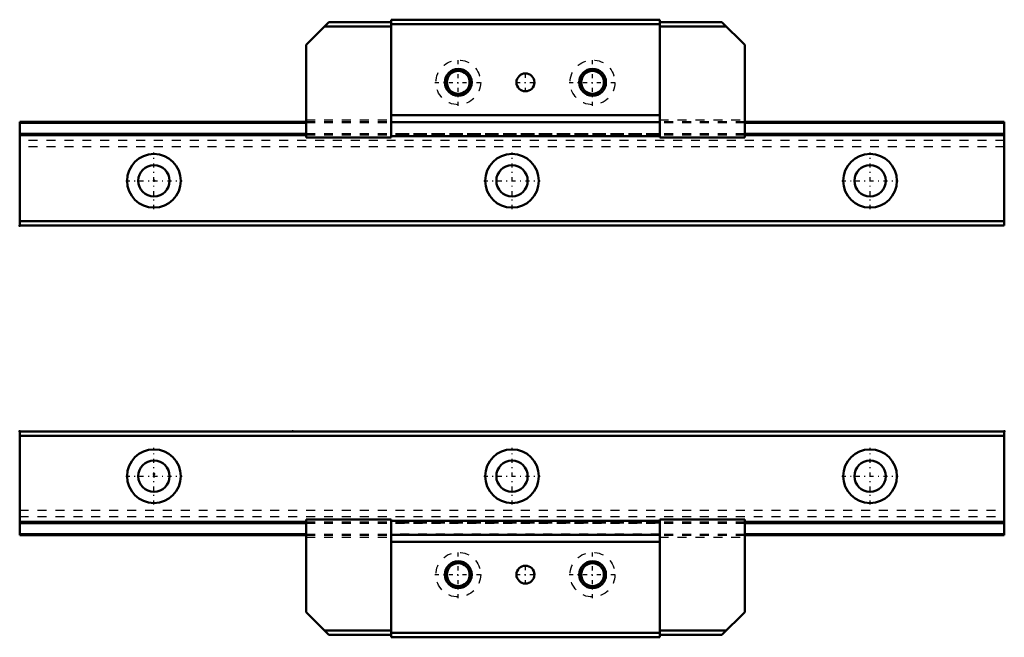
# Model space of a CAD drawing. Header units: millimetres. Extents: x -15 to 95, y -18 to 51.
import ezdxf

# ---------------------------------------------------------------- set-up
doc = ezdxf.new("R2010")
doc.units = ezdxf.units.MM
doc.linetypes.add('Center', pattern=[1.5, 0.45, -0.5, 0.05, -0.5])
doc.linetypes.add('Dashed', pattern=[2, 1, -1])
for name, color, linetype, lineweight in [('2d ConnectionPoints', 7, 'Continuous', 50), ('AM_0', 7, 'Continuous', 50), ('AM_7', 7, 'Center', 25), ('AM_9', 6, 'Dashed', 25)]:
    doc.layers.add(name, color=color, linetype=linetype, lineweight=lineweight)

# ---------------------------------------------------------------- blocks, each defined once
blk = doc.blocks.new('1_HR1123_Slider2_0_in_HR1123_110L_G15_33_30_5_0_0_0_4')
at = {"layer": 'AM_0'}
for p, q in [((19.54, 50.74), (17, 48.2)), ((19.54, 50.74), (26.5, 50.74)), ((26.5, 51), (26.5, 37.84)), ((56.5, 51), (26.5, 51)), ((56.5, 51), (56.5, 37.84)), ((56.5, 50.74), (63.46, 50.74)), ((66, 48.2), (63.46, 50.74)), ((19.04, 50.24), (26.5, 50.24)), ((56.5, 50.5), (26.5, 50.5)), ((56.5, 50.24), (63.96, 50.24)), ((17, 48.2), (17, 37.84)), ((66, 48.2), (66, 37.84)), ((56.5, 40.34), (26.5, 40.34)), ((56.5, 39.54), (26.5, 39.54)), ((17, 37.84), (26.5, 37.84)), ((56.5, 38), (26.5, 38)), ((56.5, 37.84), (66, 37.84))]:
    blk.add_line(p, q, dxfattribs=at)
for centre, radius in [((34, 44), 1.5), ((34, 44), 1.27), ((49, 44), 1.5), ((49, 44), 1.27), ((41.5, 44), 1)]:
    blk.add_circle(centre, radius, dxfattribs=at)
at = {"layer": 'AM_7'}
for p, q in [((34, 41.38), (34, 46.62)), ((49, 41.38), (49, 46.62)), ((31.38, 44), (36.62, 44)), ((40.45, 44), (42.55, 44)), ((41.5, 42.95), (41.5, 45.05)), ((46.38, 44), (51.62, 44))]:
    blk.add_line(p, q, dxfattribs=at)
at = {"layer": 'AM_9'}
for p, q in [((17, 39.8), (26.5, 39.8)), ((56.5, 39.8), (66, 39.8)), ((56.5, 39.6), (26.5, 39.6)), ((56.5, 39.46), (26.5, 39.46)), ((56.5, 38.24), (26.5, 38.24)), ((56.5, 38.1), (26.5, 38.1))]:
    blk.add_line(p, q, dxfattribs=at)
for centre in [(34, 44), (49, 44)]:
    blk.add_circle(centre, 2.5, dxfattribs=at)
blk = doc.blocks.new('2_HR1123111015_Rail2_0_in_HR1123_110L_G15_33_30_5_0_0_0_4')
at = {"layer": 'AM_0'}
for p, q in [((17, 39.6), (-15, 39.6)), ((-15, 39.6), (-15, 28)), ((17, 39.46), (-15, 39.46)), ((95, 39.6), (66, 39.6)), ((95, 39.46), (66, 39.46)), ((95, 39.6), (95, 28)), ((17, 38.24), (-15, 38.24)), ((17, 38.1), (-15, 38.1)), ((95, 38.24), (66, 38.24)), ((95, 38.1), (66, 38.1)), ((95, 28.5), (-15, 28.5)), ((95, 28), (-15, 28))]:
    blk.add_line(p, q, dxfattribs=at)
for centre, radius in [((0, 33), 3), ((40, 33), 3), ((80, 33), 3), ((0, 33), 1.75), ((40, 33), 1.75), ((80, 33), 1.75)]:
    blk.add_circle(centre, radius, dxfattribs=at)
at = {"layer": 'AM_7'}
for p, q in [((0, 29.85), (0, 36.15)), ((40, 29.85), (40, 36.15)), ((80, 29.85), (80, 36.15)), ((-3.15, 33), (3.15, 33)), ((36.85, 33), (43.15, 33)), ((76.85, 33), (83.15, 33))]:
    blk.add_line(p, q, dxfattribs=at)
at = {"layer": 'AM_9'}
for p, q in [((66, 39.6), (17, 39.6)), ((66, 39.46), (17, 39.46)), ((95, 37.5), (-15, 37.5)), ((66, 38.24), (17, 38.24)), ((66, 38.1), (17, 38.1)), ((95, 36.8), (-15, 36.8))]:
    blk.add_line(p, q, dxfattribs=at)
blk = doc.blocks.new('3_HR1123_Slider_0_in_HR1123_110L_G15_33_30_5_0_0_0_4')
at = {"layer": 'AM_0'}
for p, q in [((17, -15.2), (17, -4.84)), ((17, -4.84), (26.5, -4.84)), ((26.5, -18), (26.5, -4.84)), ((56.5, -5), (26.5, -5)), ((56.5, -4.84), (66, -4.84)), ((56.5, -18), (56.5, -4.84)), ((66, -15.2), (66, -4.84)), ((56.5, -6.54), (26.5, -6.54)), ((56.5, -7.34), (26.5, -7.34)), ((19.54, -17.74), (17, -15.2)), ((66, -15.2), (63.46, -17.74)), ((19.04, -17.24), (26.5, -17.24)), ((56.5, -17.5), (26.5, -17.5)), ((56.5, -17.24), (63.96, -17.24)), ((19.54, -17.74), (26.5, -17.74)), ((56.5, -18), (26.5, -18)), ((56.5, -17.74), (63.46, -17.74))]:
    blk.add_line(p, q, dxfattribs=at)
for centre, radius in [((34, -11), 1.5), ((34, -11), 1.27), ((49, -11), 1.5), ((49, -11), 1.27), ((41.5, -11), 1)]:
    blk.add_circle(centre, radius, dxfattribs=at)
at = {"layer": 'AM_7'}
for p, q in [((34, -13.62), (34, -8.37)), ((49, -13.62), (49, -8.37)), ((31.38, -11), (36.62, -11)), ((40.45, -11), (42.55, -11)), ((41.5, -12.05), (41.5, -9.95)), ((46.38, -11), (51.62, -11))]:
    blk.add_line(p, q, dxfattribs=at)
at = {"layer": 'AM_9'}
for p, q in [((56.5, -5.1), (26.5, -5.1)), ((56.5, -5.24), (26.5, -5.24)), ((56.5, -6.46), (26.5, -6.46)), ((56.5, -6.6), (26.5, -6.6)), ((17, -6.8), (26.5, -6.8)), ((56.5, -6.8), (66, -6.8))]:
    blk.add_line(p, q, dxfattribs=at)
for centre in [(34, -11), (49, -11)]:
    blk.add_circle(centre, 2.5, dxfattribs=at)
blk = doc.blocks.new('4_HR1123111015_Rail_0_in_HR1123_110L_G15_33_30_5_0_0_0_4')
at = {"layer": 'AM_0'}
for p, q in [((-15, 5), (95, 5)), ((-15, -6.6), (-15, 5)), ((-15, 4.5), (95, 4.5)), ((95, -6.6), (95, 5)), ((-15, -5.1), (17, -5.1)), ((-15, -5.24), (17, -5.24)), ((66, -5.1), (95, -5.1)), ((66, -5.24), (95, -5.24)), ((-15, -6.46), (17, -6.46)), ((-15, -6.6), (17, -6.6)), ((66, -6.46), (95, -6.46)), ((66, -6.6), (95, -6.6))]:
    blk.add_line(p, q, dxfattribs=at)
for centre, radius in [((0, 0), 3), ((40, 0), 3), ((80, 0), 3), ((0, 0), 1.75), ((40, 0), 1.75), ((80, 0), 1.75)]:
    blk.add_circle(centre, radius, dxfattribs=at)
at = {"layer": 'AM_7'}
for p, q in [((0, -3.15), (0, 3.15)), ((40, -3.15), (40, 3.15)), ((80, -3.15), (80, 3.15)), ((-3.15, 0), (3.15, 0)), ((36.85, 0), (43.15, 0)), ((76.85, 0), (83.15, 0))]:
    blk.add_line(p, q, dxfattribs=at)
at = {"layer": 'AM_9'}
for p, q in [((-15, -3.8), (95, -3.8)), ((-15, -4.5), (95, -4.5)), ((17, -5.1), (66, -5.1)), ((17, -5.24), (66, -5.24)), ((17, -6.46), (66, -6.46)), ((17, -6.6), (66, -6.6))]:
    blk.add_line(p, q, dxfattribs=at)

msp = doc.modelspace()

# ---------------------------------------------------------------- linework, layer by layer
at = {"layer": '2d ConnectionPoints'}
for p in [(0, 33), (0, 33), (-15, 28), (-15, 5), (15.5, 5), (95, 5), (0, 0.25), (0, 0)]:
    msp.add_point(p, dxfattribs=at)

# ---------------------------------------------------------------- block references
for name in ['1_HR1123_Slider2_0_in_HR1123_110L_G15_33_30_5_0_0_0_4', '2_HR1123111015_Rail2_0_in_HR1123_110L_G15_33_30_5_0_0_0_4', '4_HR1123111015_Rail_0_in_HR1123_110L_G15_33_30_5_0_0_0_4', '3_HR1123_Slider_0_in_HR1123_110L_G15_33_30_5_0_0_0_4']:
    msp.add_blockref(name, (0, 0))

doc.saveas('drawing.dxf')
